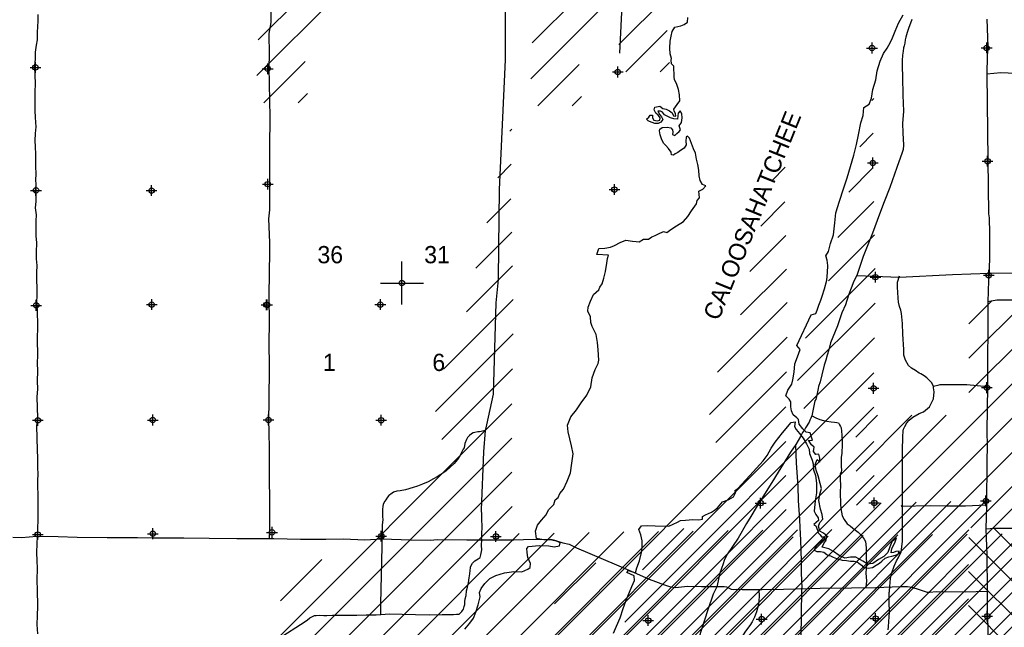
# Model space of a CAD drawing. Extents: x 117150 to 394350, y 704317 to 934578.
# Tile 6 of 12: x 170049 to 215724, y 807223 to 835396. Entities that reach past the tile are written whole.
import ezdxf

# ---------------------------------------------------------------- set-up
doc = ezdxf.new("R2010")
doc.units = 0
doc.header["$LTSCALE"] = 2000
doc.header["$PDMODE"] = 34
doc.header["$PDSIZE"] = 250
doc.layers.get('0').update_dxf_attribs({"linetype": 'CONTINUOUS'})
for name, color, linetype in [('CONMAP87', 6, 'CONTINUOUS'), ('CONMAP88', 3, 'CONTINUOUS'), ('ROADS', 9, 'CONTINUOUS'), ('SEC', 2, 'CONTINUOUS'), ('TEXT', 7, 'CONTINUOUS'), ('WATER', 4, 'CONTINUOUS')]:
    doc.layers.add(name, color=color, linetype=linetype)

# ---------------------------------------------------------------- blocks, each defined once
blk = doc.blocks.new('TICK')
at = {"color": 0}
for points in [[(500, 0), (500, 1000)], [(0, 500), (1000, 500)]]:
    blk.add_lwpolyline(points, dxfattribs=at)
blk.add_point((500, 500), dxfattribs=at)
blk = doc.blocks.new('*X')
at = {"color": 0}
for p, q in [((197910, 835897), (248081, 886068)), ((197845, 834241), (203906, 840302)), ((198169, 832975), (200091, 834896)), ((220721, 807797), (247365, 834440)), ((222331, 807815), (248977, 834462)), ((223940, 807834), (250590, 834484)), ((230962, 813265), (251748, 834050)), ((199763, 832977), (200199, 833413)), ((209579, 831656), (209668, 831745)), ((209017, 829503), (209645, 830132)), ((208508, 827403), (209631, 828526)), ((208000, 825304), (209667, 826971)), ((207574, 823287), (209703, 825416)), ((206505, 820627), (209739, 823861)), ((230869, 819536), (235167, 823833)), ((230870, 821128), (233562, 823819)), ((230871, 822720), (231957, 823805)), ((206136, 818667), (209728, 822259)), ((206429, 817369), (209701, 820641)), ((198117, 807467), (209674, 819023)), ((225624, 817473), (226640, 818488)), ((225638, 815895), (228232, 818490)), ((225652, 814318), (229825, 818491)), ((197264, 805022), (209666, 817425)), ((176260, 782428), (209675, 815843)), ((177527, 782104), (209684, 814261)), ((179963, 781358), (211632, 813027)), ((181122, 780925), (213251, 813055)), ((182265, 780477), (214870, 813083)), ((183294, 779916), (216480, 813101)), ((184281, 779312), (218090, 813120)), ((185182, 778622), (219700, 813139)), ((186074, 777922), (221308, 813156)), ((186910, 777167), (222915, 813172)), ((190705, 779372), (224522, 813188)), ((225550, 807852), (230873, 813176)), ((236130, 809150), (232005, 813275)), ((178754, 781740), (210014, 812999)), ((236111, 807579), (230871, 812819)), ((198946, 809887), (200858, 811798)), ((227156, 807867), (230862, 811573)), ((236162, 805937), (230860, 811239)), ((228762, 807882), (230851, 809971)), ((236213, 804295), (230849, 809659))]:
    blk.add_line(p, q, dxfattribs=at)

msp = doc.modelspace()

# ---------------------------------------------------------------- linework, layer by layer
at = {"layer": 'ROADS', "color": 0}
for points in [[(192588, 849276), (192575, 845347), (192612, 843587), (192574, 838459), (192562, 833540), (192290, 827518), (192262, 824854), (192250, 823354), (192133, 822265), (192009, 818026), (191705, 816613), (191645, 816345), (191562, 815357), (191449, 812668), (191449, 812668)], [(198065, 837659), (197877, 833850)], [(181677, 836967), (181698, 835274), (181611, 834755), (181620, 833767), (181608, 833188), (181649, 830875), (181639, 829476), (181643, 827834), (181643, 826577), (181598, 826166), (181631, 825069), (181637, 824641), (181605, 822622), (181629, 821281), (181606, 820493), (181614, 819236), (181611, 817770), (181595, 816773), (181609, 816346), (181627, 815424), (181628, 814359), (181634, 812893), (181634, 811728)], [(218294, 836841), (218298, 835165), (218240, 834210), (218214, 832954), (218238, 831638), (218258, 826543), (218278, 824666), (218250, 824407), (218182, 824172), (218122, 823989), (217943, 823655), (217739, 823304), (217501, 822845), (217324, 822604), (217012, 822388), (215370, 822392), (214963, 822310)], [(170892, 835639), (170898, 835329), (170871, 835086), (170861, 834810), (170858, 834458), (170814, 834215), (170762, 833897), (170759, 833579), (170740, 833252), (170739, 833160), (170746, 832850), (170759, 832406), (170756, 832062), (170754, 831802), (170752, 831442), (170758, 831182), (170764, 830856), (170794, 830436), (170759, 830127), (170756, 829800), (170762, 829507), (170776, 829155), (170783, 828861), (170780, 828568), (170795, 828266), (170776, 827948), (170800, 827780), (170789, 827529), (170772, 827470), (170803, 827135), (170793, 826967), (170766, 826666), (170806, 826356), (170803, 826071), (170792, 825694), (170798, 825375), (170829, 825057), (170809, 824613), (170815, 824311), (170838, 823992), (170836, 823682), (170844, 822610), (170825, 822292), (170856, 821931), (170876, 821185), (170854, 820574), (170874, 819845), (170863, 819468), (170868, 819116), (170856, 818630), (170871, 818286), (170851, 817892), (170869, 816929), (170832, 816552), (170866, 815446), (170880, 815060), (170876, 814616), (170891, 814339), (170880, 814013), (170890, 813116), (170883, 812186), (170830, 810712), (170844, 810293), (170867, 809974), (170837, 809388), (170859, 808960), (170870, 808198), (170867, 807753), (170847, 807360), (170869, 806924)], [(211438, 835407), (211378, 835231), (211293, 835031), (211216, 834797), (211156, 834588), (211130, 834462), (211104, 834312), (211078, 834186), (211052, 834086), (211025, 833943), (211007, 833759), (210980, 833508), (210987, 833248), (211000, 832737), (211019, 831890), (211055, 831153), (211009, 830583), (211023, 830148), (211044, 829586), (211025, 829377), (210991, 829243), (210743, 828549), (210409, 827621), (210144, 826953), (209939, 826376), (209606, 825491), (209179, 824413), (208879, 823535), (208751, 823268), (208503, 822624), (208358, 822181), (208187, 821797), (207990, 821204), (207666, 820410), (207580, 820084), (207503, 819841), (207442, 819616), (207373, 819382), (207253, 818922), (207175, 818612), (207106, 818386), (207097, 818294), (207045, 818060), (206985, 817792), (206934, 817717), (206803, 817031), (206744, 816923), (206718, 816864), (206709, 816822), (206667, 816739), (206506, 816472), (206455, 816372), (206362, 816263), (206268, 816071), (206056, 815704), (205810, 815337), (205234, 814420), (204945, 813936), (204521, 813269), (204207, 812777), (203970, 812359), (203758, 812034), (203376, 811358), (203113, 810975), (202884, 810624), (202800, 810483), (202723, 810324), (202680, 810173), (202534, 809739), (202395, 809095), (202225, 808752), (201977, 808034), (201403, 806261)], [(214918, 835415), (214959, 834141), (214930, 833722), (214907, 832876), (214962, 828896), (214993, 826398), (215026, 826214), (215045, 825485), (215030, 824588), (215015, 823642), (214987, 823307), (214963, 822310), (214942, 818388), (214918, 816311), (214922, 815632), (214908, 814911), (214893, 812934), (214893, 812859), (214868, 811795), (214909, 810563), (214922, 808929), (214931, 807856), (214960, 807253), (214945, 805175)], [(221508, 833029), (220317, 832963), (220259, 832980), (219513, 832910), (218892, 832856), (218214, 832954), (217552, 832942), (216245, 832901), (215558, 832940), (214907, 832876)], [(208879, 823535), (210855, 823460), (213320, 823575), (215015, 823642), (217943, 823655), (219438, 823675), (220303, 823639), (225559, 823741), (226668, 824127), (227722, 824898), (229030, 826095), (230844, 827624), (231257, 827931), (231931, 828353), (233342, 828845), (234779, 829067), (236085, 829117), (236933, 829176)], [(210390, 808738), (210450, 809482), (210504, 809741), (210613, 810059), (210725, 810299), (210837, 810488), (210933, 810728), (211003, 811201), (211004, 813100), (211009, 815426), (211013, 816048), (211038, 816326), (211044, 816417), (211105, 816531), (211201, 816696), (211307, 816827), (211488, 816967), (211769, 817130), (211973, 817215), (212260, 817446), (212447, 817820), (212471, 818141), (212444, 818319), (212434, 818403), (212343, 818574), (212225, 818703), (212128, 818787), (212011, 818887), (211852, 818977), (211777, 819009), (211608, 819125), (211426, 819234), (211280, 819363), (211143, 819605), (211070, 819838), (211066, 820107), (211024, 820813), (211002, 821312), (210948, 821778), (210925, 821930), (210869, 822099), (210810, 822296), (210799, 822490), (210782, 822762), (210777, 822979), (210773, 823222), (210870, 823524)], [(212434, 818403), (212709, 818462), (212745, 818482), (213982, 818488), (214942, 818388)], [(206779, 817036), (206988, 816934), (207172, 816857), (207330, 816814), (207498, 816788), (207699, 816745), (207841, 816735), (207950, 816717), (208025, 816700), (208083, 816608), (208124, 816532), (208157, 816465), (208173, 816314), (208188, 816129), (208203, 815844), (208210, 815702), (208182, 815291), (208155, 815099), (208152, 814672), (208168, 814512), (208150, 814412), (208116, 814345), (208107, 814211), (208114, 813993), (208121, 813893), (208117, 813390), (208123, 813021), (208131, 812929), (208146, 812736), (208210, 812392), (208301, 812224), (208442, 812022), (208567, 811928), (208700, 811819), (208942, 811641), (209083, 811497), (209216, 811312), (209282, 811203), (209322, 810909), (209319, 810532), (209333, 810113), (209296, 809744), (209335, 809359), (209308, 809091)], [(191645, 816345), (191463, 816298), (191379, 816290), (191295, 816291), (191161, 816250), (191085, 816242), (191010, 816201), (190909, 816118), (190824, 816026), (190781, 815926), (190696, 815751), (190661, 815541), (190627, 815475), (190551, 815324), (190474, 815174), (190364, 815007), (190204, 814824), (190018, 814641), (189824, 814467), (189588, 814309), (189411, 814193), (189243, 814102), (188991, 813962), (188738, 813863), (188503, 813764), (188302, 813707), (187949, 813601), (187705, 813552), (187538, 813537), (187395, 813487), (187260, 813396), (187167, 813330), (187117, 813263), (187032, 813130), (186981, 813071), (186913, 812929), (186896, 812821), (186886, 812703), (186885, 812544), (186884, 812368), (186891, 812201), (186864, 811975), (186863, 811782), (186862, 811631), (186780, 808305)], [(206031, 815676), (206075, 814838), (206151, 813765), (206154, 813095), (206223, 812214), (206237, 811854), (206275, 811267), (206301, 810287), (206297, 809742), (206333, 809030)], [(191449, 812668), (191476, 812443), (191476, 812326), (191474, 812150), (191490, 811991), (191480, 811756), (191471, 811664), (191470, 811522), (191468, 811354)], [(210954, 812869), (210945, 812836), (212286, 812876), (213015, 812854), (213920, 812856), (214876, 812899)], [(181634, 811728), (181622, 811360)], [(186863, 811782), (186868, 811329)], [(214868, 811795), (215270, 811824), (216125, 811817), (216476, 811815), (216988, 811819), (217658, 811806), (218823, 811806), (219954, 811823), (220993, 811832)], [(169727, 811409), (170129, 811389), (170842, 811443), (171839, 811435), (172710, 811403), (174109, 811393), (174578, 811389), (175517, 811382), (176187, 811377), (177670, 811366), (178835, 811357), (180125, 811347), (181155, 811340), (181625, 811336), (181834, 811343), (183074, 811317), (184247, 811316), (185077, 811318), (186065, 811286), (186870, 811321), (188177, 811286), (189090, 811263), (189425, 811294), (190799, 811275), (192978, 811284), (193874, 811310), (194385, 811290), (194729, 811279), (194996, 811218), (195247, 811133), (195540, 811072), (195882, 810902), (197728, 810117), (198530, 809776), (199248, 809460), (199958, 809195), (200242, 809101), (200477, 809074), (201030, 809128), (201675, 809107), (201985, 809121), (202195, 809111), (202521, 809109), (202723, 809107), (202831, 809106), (202932, 809055), (203048, 808996), (203157, 808970), (203291, 808985), (203568, 808983), (204473, 808977), (205478, 808994), (207179, 809032), (208638, 809046), (209760, 809062), (210900, 809112), (211235, 809110), (211428, 809083), (211771, 808972), (212147, 808852), (212264, 808851), (212566, 808882), (213915, 808863), (214921, 808898)], [(181625, 811336), (181614, 811360)], [(191466, 811010), (191485, 811287)], [(191485, 811287), (191468, 811354)], [(182251, 806830), (183076, 807360), (183379, 807551), (183514, 807659), (183665, 807733), (183724, 807766), (183808, 807774), (183951, 807781), (184152, 807771), (184303, 807770), (184554, 807793), (184864, 807791), (185233, 807788), (185694, 807785), (186121, 807799), (186582, 807795), (187219, 807841), (187797, 807828), (188409, 807815), (189054, 807794), (189641, 807823), (190169, 807819), (190311, 807835), (190428, 807834), (190496, 807892), (190555, 807950), (190589, 808000), (190631, 808067), (190674, 808184), (190692, 808284), (190692, 808402), (190710, 808536), (190753, 808703), (190780, 808921), (190815, 809088), (190867, 809280), (190902, 809515), (190928, 809699), (190946, 809858), (190964, 809975), (190964, 810034), (191058, 810192), (191159, 810300), (191310, 810391), (191403, 810458), (191446, 810583), (191490, 810809), (191466, 811010)], [(204339, 808978), (204345, 808651), (204317, 808274), (204222, 807939), (204136, 807697), (204034, 807480), (203924, 807313), (203712, 807038), (203500, 806696), (203372, 806413), (203279, 806179), (203219, 805995), (203149, 805727), (203131, 805451), (203104, 805200)], [(206243, 804751), (206276, 805068), (206320, 807716), (206333, 809030)], [(210336, 807113), (210345, 807247), (210364, 807498), (210401, 807917), (210388, 808411), (210390, 808738), (210401, 808998), (210426, 809090)], [(186780, 808305), (186793, 807802)]]:
    msp.add_lwpolyline(points, dxfattribs=at)
at = {"layer": 'SEC', "color": 0}
for p in [(209588, 834083), (214908, 834087), (170780, 833181), (181554, 833122), (197795, 832974), (214947, 828834), (209626, 828754), (170807, 827484), (176168, 827472), (181558, 827770), (197639, 827522), (209748, 823458), (215002, 823547), (170814, 822150), (176175, 822187), (181494, 822175), (181527, 822174), (186779, 822187), (209661, 818305), (214915, 818336), (170892, 816820), (176220, 816833), (181590, 816838), (186817, 816826), (204421, 812980), (209691, 812993), (214870, 813083), (170889, 811526), (176225, 811564), (181754, 811626), (186821, 811448), (192140, 811436), (199205, 807537), (204467, 807601), (209754, 807631), (214933, 807737)]:
    msp.add_point(p, dxfattribs=at)
at = {"layer": 'WATER', "color": 0}
for points in [[(190701, 807136), (190937, 807411), (191098, 807653), (191209, 807929), (191312, 808271), (191415, 808631), (191382, 808840), (191451, 809024), (191620, 809258), (191856, 809482), (192133, 809623), (192536, 809754), (192964, 809810), (193349, 809799), (193626, 809923), (193736, 809997), (193737, 810182), (193621, 810459), (193590, 810694), (193582, 810869), (193650, 810970), (194145, 811016), (194588, 811005), (194839, 810953), (195091, 811002), (195125, 811135), (194933, 811229), (194682, 811289), (194347, 811283), (194021, 811336), (193981, 811679), (194067, 811955), (194261, 812188), (194464, 812438), (194583, 812672), (194827, 812913), (194896, 813139), (195031, 813247), (195107, 813431), (195268, 813631), (195438, 814006), (195600, 814391), (195661, 814826), (195723, 815261), (195650, 815638), (195577, 815966), (195487, 816293), (195455, 816595), (195617, 816987), (195871, 817304), (196099, 817629), (196353, 817979), (196548, 818380), (196609, 818790), (196746, 819174), (196882, 819450), (196916, 819609), (196886, 820086), (196847, 820430), (196790, 820807), (196609, 821177), (196551, 821362), (196528, 821622), (196404, 821882), (196414, 822066), (196524, 822342), (196669, 822651), (196922, 822876), (196956, 822993), (197066, 823143), (197143, 823410), (197229, 823728), (197282, 824104), (197317, 824322), (197368, 824472), (196824, 824510), (196918, 824794), (197194, 824800), (197463, 824849), (197647, 824923), (197908, 825072), (198160, 825171), (198478, 825127), (198646, 825109), (198788, 825099), (198990, 825215), (199216, 825214), (199367, 825330), (199535, 825396), (199678, 825470), (199922, 825578), (200064, 825535), (200249, 825668), (200510, 825833), (200846, 826032), (201041, 826274), (201218, 826541), (201447, 826857), (201473, 827008), (201591, 827141), (201560, 827443), (201744, 827534), (201871, 827692), (201729, 827760), (201613, 827937), (201573, 828155), (201558, 828415), (201509, 828675), (201444, 828926), (201404, 829203), (201305, 829405), (201206, 829657), (201124, 829909), (201032, 830001), (200973, 829943), (200955, 829759), (200971, 829600), (200869, 829433), (200701, 829325), (200575, 829242), (200457, 829184), (200373, 829118), (200289, 829135), (200265, 829261), (200149, 829429), (200024, 829564), (199916, 829665), (199825, 829867), (199759, 830052), (199736, 830236), (199745, 830328), (199845, 830395), (200080, 830410), (200247, 830384), (200339, 830291), (200355, 830182), (200338, 830073), (200438, 830030), (200539, 830122), (200640, 830205), (200708, 830297), (200642, 830473), (200752, 830631), (200787, 830849), (200763, 831033), (200688, 831168), (200596, 831068), (200586, 830934), (200560, 830784), (200393, 830793), (200242, 830844), (200092, 830929), (199958, 830989), (199867, 831106), (199775, 831157), (199658, 831150), (199741, 830990), (199824, 830889), (199881, 830763), (199788, 830638), (199671, 830580), (199512, 830581), (199386, 830632), (199261, 830675), (199203, 830701), (199128, 830785), (199229, 830876), (199297, 830968), (199405, 830976), (199405, 830850), (199462, 830732), (199613, 830706), (199747, 830739), (199765, 830839), (199665, 830965), (199557, 831067), (199482, 831218), (199517, 831335), (199743, 831384), (199885, 831274), (200044, 831248), (200194, 831171), (200311, 831078), (200385, 830944), (200486, 830926), (200478, 831052), (200404, 831162), (200387, 831254), (200472, 831354), (200556, 831470), (200675, 831637), (200651, 831905), (200611, 832157), (200521, 832442), (200422, 832602), (200406, 832753), (200392, 833239), (200293, 833357), (200277, 833516), (200286, 833591), (200220, 833810), (200205, 834069), (200224, 834396), (200276, 834639), (200320, 834856), (200438, 835056), (200715, 835105), (200874, 835171), (201034, 835287), (201044, 835505)], [(197592, 806949), (197736, 807283), (197897, 807667), (198042, 808093), (198212, 808553), (198331, 808845), (198450, 809113), (198568, 809388), (198553, 809606), (198219, 809759), (198295, 809859), (198612, 809756), (198681, 809982), (198808, 810300), (198894, 810684), (198929, 810927), (198930, 811228), (198856, 811505), (198766, 811757), (198901, 811924), (199152, 811939), (199529, 811928), (200157, 811908), (200568, 812090), (200702, 812173), (200928, 812189), (201280, 812220), (201557, 812210), (201724, 812234), (201717, 812360), (201859, 812443), (202136, 812559), (202288, 812650), (202422, 812767), (202650, 813042), (202918, 813132), (203162, 813265), (203264, 813490), (203230, 813566), (203365, 813666), (203921, 814257), (204544, 814949), (204730, 815190), (204908, 815533), (205102, 815808), (205431, 816233), (205835, 816717), (206028, 816749), (205993, 816540), (206068, 816397), (206226, 816204), (206392, 815985), (206542, 815725), (206674, 815481), (206690, 815280), (206805, 814978), (206863, 814810), (206878, 814517), (206969, 814265), (207009, 813905), (207006, 813453), (206954, 813085), (206901, 812608), (206984, 812448), (207092, 812305), (207100, 812171), (206893, 811983), (206981, 811921), (207055, 811728), (207088, 811610), (207180, 811518), (207238, 811425), (207355, 811425), (207397, 811349), (207329, 811266), (207211, 811182), (207085, 811074), (206984, 810974), (206908, 810799), (207025, 810740), (207192, 810730), (207351, 810713), (207484, 810603), (207534, 810561), (207668, 810544), (207785, 810476), (207936, 810408), (208203, 810340), (208396, 810322), (208596, 810287), (208756, 810295), (208906, 810260), (208981, 810193), (209106, 810100), (209189, 809991), (209415, 809964), (209616, 809997), (209784, 810105), (209927, 810196), (210037, 810288), (210205, 810421), (210364, 810487), (210507, 810528), (210675, 810560), (210800, 810610), (210843, 810760), (210692, 810744), (210591, 810686), (210474, 810670), (210509, 810879), (210653, 811138), (210721, 811364), (210502, 811181), (210409, 810947), (210324, 810688), (210138, 810513), (209886, 810372), (209626, 810181), (209391, 810149), (209157, 810292), (208840, 810478), (208589, 810480), (208329, 810431), (208062, 810550), (207795, 810735), (207578, 810854), (207269, 810939), (207353, 811106), (207463, 811256), (207498, 811457), (207339, 811584), (207172, 811677), (207107, 811912), (207174, 812079), (207309, 812237), (207277, 812447), (207195, 812707), (207113, 813101), (207173, 813402), (207250, 813661), (207185, 813887), (207086, 814239), (206995, 814508), (206947, 814768), (207048, 815002), (207173, 814875), (207166, 815068), (207125, 815244), (206983, 815228), (206866, 815371), (206901, 815580), (206784, 815690), (206635, 815900), (206685, 815891), (206819, 815899), (206712, 816243), (206528, 816269), (206378, 816429), (206203, 816639), (206179, 816865), (206105, 816941), (205929, 817076), (205855, 817261), (205823, 817445), (205824, 817680), (205749, 817797), (205591, 817957), (205685, 818225), (205862, 818500), (205913, 818692), (205974, 819060), (206010, 819445), (206137, 819763), (206256, 820106), (206098, 820282), (206759, 821719), (206985, 821768), (207037, 821935), (207122, 822152), (207215, 822395), (207275, 822570), (207377, 822913), (207488, 823314), (207515, 823682), (207534, 823992), (207502, 824252), (207452, 824453), (207562, 824645), (207657, 825013), (207793, 825414), (207855, 825983), (207916, 826443), (208086, 826978), (208265, 827547), (208435, 828065), (208589, 828592), (208751, 829110), (208863, 829603), (208957, 830063), (209061, 830615), (209180, 830950), (209207, 831318), (209459, 831476), (209570, 831760), (209630, 832153), (209767, 832604), (209820, 833031), (209964, 833466), (210117, 833833), (210294, 834084), (210446, 834351), (210540, 834559), (210667, 834860), (210820, 835228), (211031, 835629)]]:
    msp.add_lwpolyline(points, dxfattribs=at)

# ---------------------------------------------------------------- block references
at = {"layer": 'CONMAP87', "color": 0}
for p in [(0, 0), (0, 0), (0, 0), (-16792, -1432)]:
    msp.add_blockref('*X', p, dxfattribs=at)
at = {"layer": 'CONMAP88', "color": 0}
for p in [(0, 0), (0, 0), (0, 0), (0, 0), (0, 0), (-4081, -1580)]:
    msp.add_blockref('*X', p, dxfattribs=at)
at = {"layer": 'SEC', "color": 0, "xscale": 2, "yscale": 2, "zscale": 2}
msp.add_blockref('TICK', (186779, 822187), dxfattribs=at)

# ---------------------------------------------------------------- texts
at = {"layer": 'TEXT', "color": 0}
for s, p in [('36', (183861, 824102)), ('31', (188814, 824102)), ('1', (184113, 819107)), ('6', (189192, 819107))]:
    msp.add_text(s, height=800, dxfattribs=at).set_placement(p)
at = {"layer": 'WATER', "color": 0}
msp.add_text('CALOOSAHATCHEE', height=800, rotation=68, dxfattribs=at).set_placement((202472, 821397))

doc.saveas('drawing.dxf')
